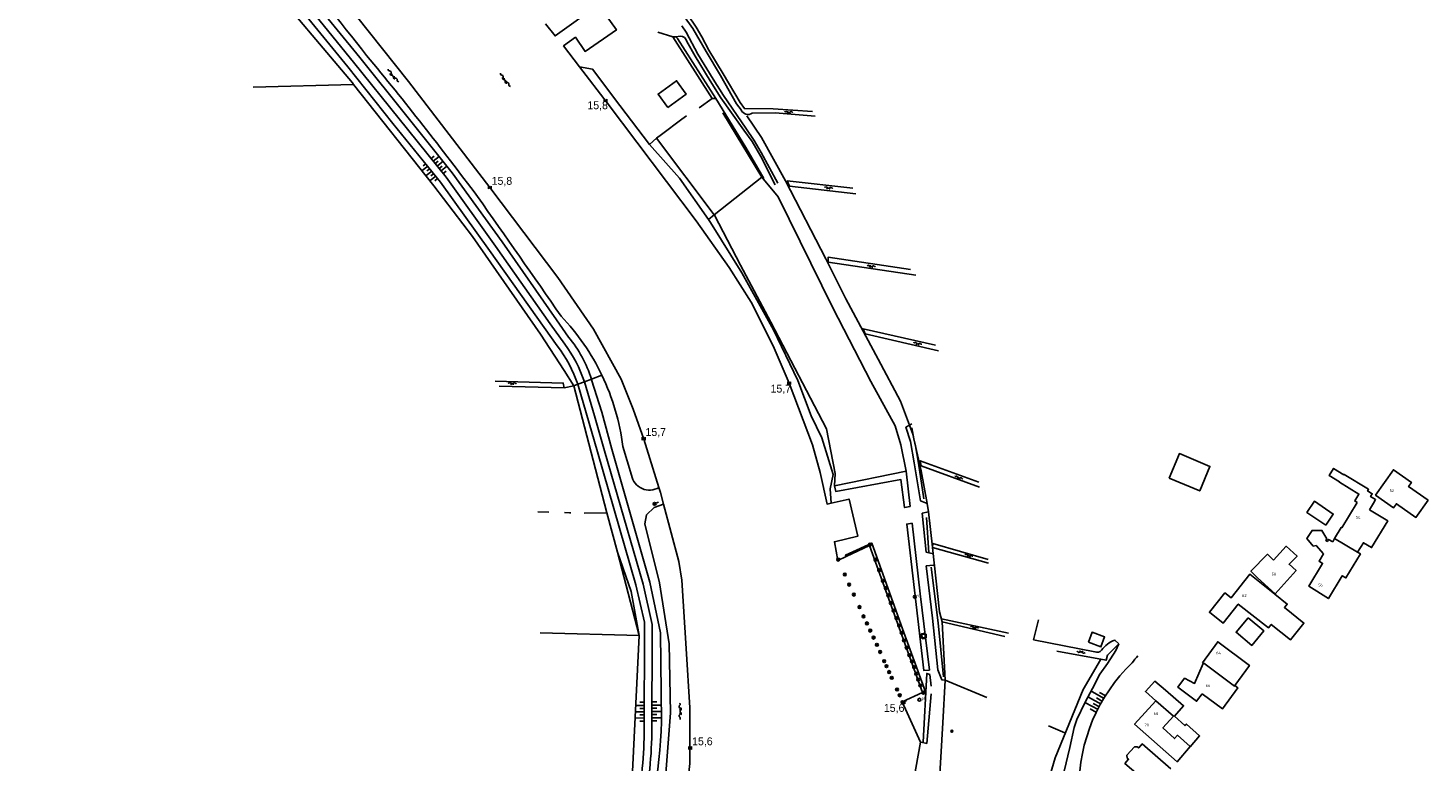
# Model space of a CAD drawing. Header units: millimetres. Extents: x 149344 to 154519, y 463794 to 476271.
# Tile 67 of 70: x 150777 to 151221, y 474211 to 474443. Entities that reach past the tile are written whole.
import ezdxf
from ezdxf.enums import TextEntityAlignment as Align

# ---------------------------------------------------------------- set-up
doc = ezdxf.new("R2010")
doc.units = ezdxf.units.MM
doc.header["$LTSCALE"] = 4
doc.layers.get('0').update_dxf_attribs({"color": 252, "linetype": 'CONTINUOUS'})
for name, color, linetype in [('Gebouw', 252, 'CONTINUOUS'), ('Huisnummer', 252, 'CONTINUOUS'), ('Kilometrering', 252, 'CONTINUOUS'), ('symbool talud', 252, 'CONTINUOUS'), ('symbool water', 252, 'CONTINUOUS'), ('Topografie', 252, 'CONTINUOUS')]:
    doc.layers.add(name, color=color, linetype=linetype)
doc.styles.add('ISO', font='ISO')
doc.styles.add('rtw_iso', font='iso-rtw.shx')

# ---------------------------------------------------------------- blocks, each defined once
blk = doc.blocks.new('water6')
at = {"linetype": 'Continuous'}
for centre, start, end in [((0.16, 1.47), 129.7446, 230.2554), ((-0.47, 2.22), 309.7446, 50.2554), ((-0.47, 0.72), 309.7446, 50.2554), ((0.49, 0), 129.7446, 230.2554), ((-0.14, 0.75), 309.7446, 50.2554), ((0.16, -1.51), 129.7446, 230.2554), ((-0.47, -0.76), 309.7446, 50.2554), ((-0.47, -2.26), 309.7446, 50.2554), ((-0.14, -0.75), 309.7446, 50.2554)]:
    blk.add_arc(centre, 0.488, start, end, dxfattribs=at)
blk = doc.blocks.new('talud')
for p, q in [((0, 0.75), (0.5, 0.75)), ((0, 0.5), (1, 0.5)), ((0, 0.25), (0.5, 0.25)), ((0, 0), (1, 0)), ((0, -0.25), (0.5, -0.25)), ((0, -0.5), (1, -0.5)), ((0, -0.75), (0.5, -0.75))]:
    blk.add_line(p, q)
blk = doc.blocks.new('water4')
at = {"linetype": 'Continuous'}
for centre, start, end in [((-0.01, 0.75), 129.7446, 230.2554), ((-0.32, 1.12), 309.7446, 50.2554), ((-0.32, 0.37), 309.7446, 50.2554), ((0.32, 0.01), 129.7446, 230.2554), ((0, 0.38), 309.7446, 50.2554), ((-0.01, -0.74), 129.7446, 230.2554), ((-0.32, -0.37), 309.7446, 50.2554), ((-0.32, -1.12), 309.7446, 50.2554), ((0, -0.37), 309.7446, 50.2554)]:
    blk.add_arc(centre, 0.244, start, end, dxfattribs=at)
blk = doc.blocks.new('paal')
for radius in [0.45, 0.2]:
    blk.add_circle((0, 0), radius)
blk = doc.blocks.new('peilbuis')
at = {"color": 0}
blk.add_circle((0, 0), 0.45, dxfattribs=at)
at = {"style": 'ISO'}
blk.add_attdef('PEILBUIS', (0.7, 0), '', height=0.9, dxfattribs=at)
blk = doc.blocks.new('kilometerpaal')
for p, q in [((-0.44, 0.44), (0.44, -0.44)), ((-0.44, -0.44), (-0.44, 0.44)), ((0.44, 0.44), (-0.44, -0.44)), ((0.44, -0.44), (0.44, 0.44))]:
    blk.add_line(p, q)
at = {"style": 'rtw_iso'}
blk.add_attdef('KILOMETERPAAL', (0.59, 0.87), '', height=2.5, dxfattribs=at)
blk = doc.blocks.new('schk')
for p, q in [((0.86, 0.56), (-0.86, 0.56)), ((-0.86, 0.56), (-0.86, -0.56)), ((0.86, -0.56), (0.86, 0.56)), ((-0.86, -0.56), (0.86, -0.56))]:
    blk.add_line(p, q)
at = {"linetype": 'Continuous', "style": 'ISO', "flags": 10}
blk.add_attdef('CAI', text='', height=0.8, dxfattribs=at).set_placement((0, 0.1), align=Align.MIDDLE_CENTER)
blk = doc.blocks.new('boom')
for radius in [0.315, 0.225, 0.135]:
    blk.add_circle((0, 0), radius)
blk = doc.blocks.new('verklikker')
at = {"color": 0}
blk.add_circle((0, 0), 0.45, dxfattribs=at)
at = {"style": 'ISO'}
blk.add_attdef('VERKLIKKER', (0.7, 0), '', height=0.9, dxfattribs=at)
blk = doc.blocks.new('aanduidingsbord')
for p, q in [((-0.81, -0.33), (0, 0)), ((-1.45, -0.5), (-1.01, -0.5))]:
    blk.add_line(p, q)
at = {"color": 0}
blk.add_circle((-1.23, -0.5), 0.45, dxfattribs=at)

msp = doc.modelspace()

# ---------------------------------------------------------------- linework, layer by layer
at = {"layer": 'Gebouw'}
for points in [[(150980.13, 474418.03), (150985.96, 474422.23), (150982.9, 474426.47), (150977.07, 474422.27), (150980.13, 474418.03)], [(151139.04, 474300.61), (151148.72, 474296.59), (151151.95, 474304.38), (151142.27, 474308.4), (151139.04, 474300.61)], [(151202.5, 474290.61), (151203.75, 474292.7), (151204.45, 474293.85), (151202.87, 474294.8), (151203.4, 474295.7), (151201.89, 474296.61), (151202.21, 474297.15), (151194.44, 474301.83), (151194.39, 474301.73), (151191.1, 474303.71), (151189.74, 474301.45), (151193.02, 474299.47), (151192.95, 474299.35), (151199.13, 474295.62), (151197.82, 474293.43), (151198.59, 474292.97)], [(151221.05, 474293.64), (151217.2, 474288.19), (151211.05, 474292.54), (151210.14, 474291.25), (151204.41, 474295.29), (151210.07, 474303.3), (151215.79, 474299.27), (151214.89, 474297.99), (151221.05, 474293.64)], [(151188.65, 474285.76), (151191.04, 474289.26), (151185.07, 474293.32), (151182.69, 474289.81), (151188.65, 474285.76)], [(151191.43, 474281.49), (151193.53, 474285.05), (151193.73, 474284.93), (151198.59, 474292.97)], [(151202.5, 474290.61), (151208.27, 474287.13), (151203.16, 474278.65), (151200.58, 474280.2), (151198.74, 474277.2)], [(151187.88, 474276.66), (151185.6, 474279.29), (151184.68, 474279.15), (151182.7, 474281.5), (151184.33, 474284.11), (151187.41, 474284.1), (151188.94, 474281.42), (151188.65, 474280.93), (151189.18, 474280.62), (151189.55, 474281.24), (151190.84, 474280.48)], [(151190.84, 474280.48), (151191.43, 474281.49)], [(151191.43, 474281.49), (151198.74, 474277.2)], [(151167.06, 474269.11), (151164.95, 474271.15), (151170.16, 474276.53), (151172.09, 474274.65)], [(151172.66, 474264.02), (151179.25, 474271.43), (151177.05, 474273.39), (151179.55, 474275.99), (151176.13, 474279.1), (151172.09, 474274.65)], [(151198.74, 474277.2), (151199.61, 474276.67), (151195.03, 474269.05), (151193.89, 474269.74), (151189.51, 474262.52), (151183.29, 474266.39), (151187.66, 474273.66), (151186.52, 474274.33), (151187.88, 474276.66)], [(151172.56, 474263.91), (151164.62, 474270.26), (151158.67, 474262.73), (151156.71, 474264.31), (151151.79, 474258.19), (151156.14, 474254.76), (151160.94, 474260.79), (151170.47, 474253.21), (151171.35, 474254.32), (151177.47, 474249.42), (151181.72, 474254.75), (151175.56, 474259.69), (151176.45, 474260.79), (151172.56, 474263.91)], [(151167.06, 474269.11), (151172.66, 474264.02)], [(151172.56, 474263.91), (151172.66, 474264.02)], [(151164.08, 474256.44), (151169.05, 474252.26), (151165.2, 474247.69), (151160.23, 474251.87), (151164.08, 474256.44)], [(151113.42, 474248.68), (151117.4, 474247.22), (151118.56, 474250.37), (151114.57, 474251.83), (151113.42, 474248.68)], [(151149.56, 474242.16), (151154.41, 474248.82), (151164.46, 474241.33), (151159.81, 474234.96)], [(151149.52, 474232.37), (151147.72, 474229.98), (151141.78, 474234.46), (151143.89, 474237.26), (151147.1, 474235.67), (151149.8, 474241.99)], [(151149.8, 474241.99), (151149.56, 474242.16)], [(151149.8, 474241.99), (151149.9, 474241.91)], [(151159.81, 474234.96), (151159.7, 474234.83), (151149.99, 474242.02), (151149.9, 474241.91)], [(151134.82, 474230.17), (151131.52, 474233.06), (151134.48, 474236.34), (151137.85, 474233.52)], [(151137.85, 474233.52), (151143.58, 474228.57), (151140.67, 474225.29), (151144.03, 474222.28), (151144.48, 474222.79), (151148.68, 474219.02), (151145.72, 474215.6), (151145.63, 474215.68)], [(151159.81, 474234.96), (151160.77, 474234.26), (151155.89, 474227.58), (151149.52, 474232.37)], [(151145.63, 474215.68), (151141.59, 474210.87), (151128.08, 474222.72), (151134.82, 474230.17)], [(151145.63, 474215.68), (151141.71, 474219.22), (151140.7, 474218.2), (151137.03, 474221.56), (151140.4, 474225.28), (151134.82, 474230.17)], [(151139.59, 474208.62), (151130.5, 474216.47), (151129.36, 474215.21), (151128.92, 474215.6), (151128.04, 474215.58), (151125.64, 474212.89), (151125.71, 474212.02), (151126.16, 474211.62), (151125.02, 474210.34), (151134.12, 474202.49)]]:
    msp.add_lwpolyline(points, dxfattribs=at)
at = {"layer": 'Topografie'}
for p, q in [((150981.78, 474440.34), (150982.69, 474440.43)), ((151004.92, 474405.34), (151010.59, 474395.51)), ((151062.11, 474288.21), (151062.89, 474277)), ((151088.14, 474251.56), (151066.86, 474256.12)), ((151067.1, 474255.1), (151086.9, 474250.52))]:
    msp.add_line(p, q, dxfattribs=at)
for points in [[(150886.21, 474544.52), (150886.16, 474544.52), (150886.01, 474543.69), (150902.62, 474531.53), (150912.83, 474523.4, -0.04544), (150970.62, 474465.78), (150981.83, 474453.51), (150984.04, 474450.92), (150989.13, 474443.44), (150990.97, 474440.42), (150993.12, 474436.21), (150997.68, 474428.7), (151003.09, 474419.61), (151004.42, 474417.66), (151013.57, 474417.55), (151026.01, 474416.76)], [(150835.6, 474498.11), (150834.55, 474496.41), (150834.77, 474494.61), (150839.77, 474488.52), (150853.84, 474472.11), (150858.74, 474466.97, -0.001898), (150884.71, 474434.5, -0.012349), (150919.82, 474389.84, -0.001789), (150946.36, 474351.93, -0.078746), (150959.28, 474333.23)], [(150867.2, 474448.75), (150880.56, 474432.4), (150895, 474414.46), (150909.91, 474395.93), (150925.54, 474374.09), (150942.86, 474349.56), (150947.46, 474343.04, -0.080172), (150953.73, 474331.17)], [(150869.13, 474450.25), (150882.51, 474433.89), (150897, 474415.84), (150911.79, 474397.33), (150927.63, 474375.49), (150944.84, 474350.77), (150948.67, 474345.27, -0.102748), (150955.92, 474331.98)], [(151026.79, 474415.28), (151014.21, 474416.3), (151006.9, 474416.2, -0.45638), (151003.36, 474417.23), (151001.92, 474419.18), (150996.89, 474428.13), (150992.33, 474435.76), (150988.1, 474443.06), (150982.65, 474450.5)], [(150865.4, 474447.13), (150878.79, 474430.86), (150893.04, 474412.91), (150908.15, 474394.41), (150923.67, 474372.7), (150940.93, 474348.37), (150945.06, 474342.54, -0.083022), (150951.62, 474330.39)], [(150982.69, 474440.43), (150984.04, 474440.63, -0.322105), (150986.22, 474438.96), (150988.84, 474434.3), (150993.58, 474426.43), (150996.95, 474421.04), (151004.25, 474410.84), (151006.92, 474407.2), (151009.62, 474402.53), (151014.13, 474393.5)], [(150959.28, 474333.23, -0.081498), (150965.9, 474310.66), (150968.63, 474301.57, 0.525741), (150977.35, 474297.69)], [(150951.62, 474330.39, -0.000189), (150951.63, 474330.36), (150957.85, 474308.94), (150969.99, 474266.9), (150972.78, 474255), (150972.62, 474218.36, -0.060436), (150969.2, 474193.02), (150965.65, 474177.9), (150959.61, 474162.01), (150954.12, 474149.93), (150950.23, 474141.3), (150947.01, 474134.16), (150938.44, 474116.24), (150933.7, 474109.54, -0.002438), (150933.64, 474109.46)], [(150953.73, 474331.17, -0.000419), (150953.75, 474331.1), (150956.95, 474320.38), (150960.08, 474309.25), (150972.37, 474267.12), (150975.23, 474254.26), (150975.05, 474218.31, -0.051638), (150971.69, 474192.64), (150967.09, 474177.43), (150961.23, 474161.77), (150955.56, 474149.18), (150951.68, 474140.57), (150948.48, 474133.47), (150939.85, 474115.47), (150934.64, 474108.93)], [(150955.92, 474331.98, -0.001323), (150955.98, 474331.79), (150959.27, 474321.53), (150962.37, 474309.78), (150974.43, 474267.76), (150977.85, 474251.7), (150978.19, 474223.5, -0.061093), (150970.36, 474176.24), (150963.8, 474160.09), (150956.72, 474144.34), (150954.36, 474139.23), (150950.77, 474131.49), (150941.35, 474114.25), (150936.93, 474108.26)], [(151095.99, 474249.47), (151115.47, 474245.67, 0.315644), (151117.56, 474246.15, -0.138517), (151121.81, 474249.38), (151123.1, 474248.15)], [(151106.73, 474183.95, 0.000408), (151106.73, 474183.99, -0.004472), (151108.92, 474193.53, 0.00545), (151110.44, 474202.32, -0.205066), (151127.27, 474242.15, -0.007744), (151129.09, 474244.39)]]:
    msp.add_lwpolyline(points, format="xyb", dxfattribs=at)
at = {"layer": 'Topografie', "flags": 128}
for points in [[(150880.59, 474425.29), (150880.21, 474425.78), (150851.78, 474459.54), (150826.96, 474488.44), (150807.77, 474511.16), (150791.88, 474524.04), (150789.23, 474526.12), (150777.39, 474535.42)], [(150977.35, 474297.69), (150972.52, 474313.03), (150969.21, 474322.49), (150965.35, 474331.97), (150956.57, 474347.8), (150945.26, 474364.2), (150923.73, 474392.66), (150897.95, 474426.21), (150877.35, 474452.24), (150849.39, 474483.93), (150835.6, 474498.11)], [(150941.39, 474444.49), (150944.41, 474440.66), (150958.23, 474450.49), (150963.84, 474442.58), (150953.91, 474435.79), (150950.87, 474440.25), (150947.12, 474437.49), (150952.16, 474430.93)], [(150981.78, 474440.34), (150977.02, 474441.86)], [(150994.23, 474420.89), (150981.78, 474440.34)], [(150952.16, 474430.93), (150960.97, 474419.47), (150989.13, 474382.16), (150999.62, 474367.37), (151006.52, 474356.37), (151013.58, 474342.53), (151018.61, 474330.69), (151026.01, 474311.17), (151028.44, 474302.41), (151030.63, 474292.44), (151031.96, 474292.74)], [(150880.59, 474425.29), (150848.7, 474424.49)], [(150950.33, 474329.91), (150947.28, 474334.72), (150939.79, 474346.22), (150918.27, 474377.15), (150905.98, 474393.24), (150880.59, 474425.29)], [(150994.23, 474420.89), (150990.13, 474417.95)], [(150995.32, 474420.88), (150994.23, 474420.89)], [(151004.92, 474405.34), (150995.32, 474420.88)], [(150976.59, 474408.35), (150978.13, 474409.5), (150984.55, 474414.27), (150986.1, 474415.42)], [(150997.6, 474416.31), (151009.89, 474395.96)], [(151056.76, 474317.41), (151053.87, 474325.07), (151046.83, 474338.29), (151036.57, 474357.44), (151030.23, 474370.06), (151017.39, 474394.76), (151009.84, 474408.55), (151005.18, 474415.38)], [(150974.31, 474406.31), (150976.59, 474408.35)], [(150994.85, 474384.02), (150976.59, 474408.35)], [(151009.89, 474395.96), (150994.85, 474384.02)], [(151009.89, 474395.96), (151015.12, 474389.68), (151032.43, 474354.55), (151044.5, 474331.27), (151052.15, 474317.19), (151054.04, 474311.22), (151055.67, 474302.83)], [(150994.85, 474384.02), (150993.03, 474382.58)], [(151032.99, 474298.24), (151033.15, 474302.16), (151030.43, 474316.28), (151012.78, 474350.03), (151003.21, 474368.1), (150994.92, 474383.93), (150994.85, 474384.02)], [(150959.28, 474333.23), (150955.92, 474331.98)], [(150950.33, 474329.91), (150947.28, 474329.24)], [(150951.62, 474330.39), (150950.33, 474329.91)], [(150960.87, 474289.69), (150956.48, 474306.34), (150950.33, 474329.91)], [(150953.73, 474331.17), (150951.62, 474330.39)], [(150955.92, 474331.98), (150953.73, 474331.17)], [(151058.15, 474313.12), (151057.84, 474314.54), (151056.76, 474317.41)], [(151062.29, 474292.67), (151060.38, 474303.01), (151058.15, 474313.12)], [(151055.67, 474302.83), (151032.99, 474298.24)], [(151055.67, 474302.83), (151056.98, 474291.63)], [(150978.83, 474292.38), (150977.85, 474296.11), (150977.35, 474297.69)], [(151056.98, 474291.63), (151055.19, 474291.3), (151053.99, 474300.17), (151033.36, 474296.44), (151032.99, 474298.24)], [(151031.96, 474292.74), (151037.59, 474294.03), (151040.36, 474282.23), (151032.95, 474280.53), (151033.99, 474274.58), (151036.62, 474275.83)], [(150942.41, 474289.89), (150938.94, 474290.01)], [(150946.18, 474107.24), (150953.37, 474118.49), (150963.37, 474135.84), (150971.94, 474155.58), (150978.46, 474171.81), (150981.88, 474183.92), (150986.17, 474201.64), (150987.14, 474210.34), (150987.11, 474227.89), (150985.99, 474246.71), (150984.54, 474268.3), (150983.59, 474274.27), (150978.83, 474292.38)], [(150949.44, 474289.66), (150949.03, 474289.67), (150947.42, 474289.72)], [(150960.87, 474289.69), (150953.69, 474289.52)], [(150964.17, 474277.17), (150960.87, 474289.69)], [(151062.79, 474290), (151062.29, 474292.67)], [(151064.02, 474278.78), (151062.79, 474290)], [(151063.04, 474239.87), (151061.25, 474239.74), (151055.88, 474286.11), (151057.6, 474286.38)], [(151057.6, 474286.38), (151060.16, 474263.98), (151063.04, 474239.87)], [(150971.03, 474250.77), (150964.17, 474277.17)], [(151036.62, 474275.83), (151044.1, 474279.37), (151060.9, 474232.82)], [(151064.04, 474278.64), (151064.02, 474278.78)], [(151067.1, 474255.1), (151066.27, 474258.33), (151064.04, 474278.64)], [(151068.09, 474236.65), (151067.1, 474255.1)], [(151095.99, 474249.47), (151097.61, 474255.73)], [(150931.75, 474110.69), (150946.55, 474141.43), (150960.54, 474170.86), (150968.73, 474203.42), (150971.03, 474250.77)], [(150971.03, 474250.77), (150939.66, 474251.71)], [(151097.35, 474187.3), (151095.82, 474188.03), (151102.89, 474212.08), (151111.75, 474233.76), (151117.28, 474243.15)], [(151063.18, 474238.51), (151062.18, 474238.82), (151061.04, 474217)], [(151063.18, 474238.51), (151063.59, 474234.8)], [(151086.5, 474191.12), (151065.97, 474199.61), (151067.31, 474223.12), (151068.09, 474236.65)], [(151068.09, 474236.65), (151081.26, 474231.15)], [(151060.9, 474232.82), (151054.41, 474229.82), (151060.18, 474217.08)], [(151063.6, 474232.39), (151062.18, 474216.65), (151060.46, 474217.02)], [(151100.78, 474222.22), (151105.92, 474220.02)]]:
    msp.add_lwpolyline(points, dxfattribs=at)
at = {"layer": 'Topografie'}
for points in [[(150984.62, 474443.84), (150985.99, 474441.87), (150989.68, 474434.91), (150994.53, 474427.03), (150997.79, 474421.82), (151004.87, 474411.48), (151007.55, 474407.53), (151009.72, 474403.8), (151015.03, 474394.05)], [(150995.32, 474420.88), (150983.17, 474439.89), (150982.69, 474440.43)], [(150974.31, 474406.31), (150964.97, 474418.62), (150956.3, 474430.1), (150952.16, 474430.93)], [(150993.03, 474382.58), (150983.8, 474395.61), (150974.31, 474406.31)], [(151038.82, 474392.45), (151018, 474394.75), (151018.76, 474393.09), (151039.74, 474390.7)], [(151031.96, 474292.74), (151031.62, 474297.24), (151032.58, 474301.79), (151028.92, 474313.4), (151025.62, 474320.34), (151021.38, 474331.53), (151013.59, 474347.58), (151003.56, 474365.66), (150993.71, 474381.61), (150993.03, 474382.58)], [(151058.69, 474364.91), (151031.01, 474369.05), (151030.94, 474370.6), (151057.02, 474366.73)], [(151065.02, 474342.71), (151042.03, 474347.96), (151042.72, 474346.31), (151065.96, 474340.93)], [(150947.28, 474329.24), (150947, 474330.77), (150925.46, 474331.35)], [(150926.73, 474329.8), (150947.28, 474329.24)], [(151056.76, 474317.41), (151055.59, 474316.78), (151057.01, 474312.29), (151058.18, 474305.53), (151060.2, 474293.47), (151062.29, 474292.67)], [(151057.49, 474317.8), (151056.76, 474317.41)], [(151058.15, 474313.12), (151057.44, 474316.57)], [(151061.23, 474294.12), (151059.63, 474305.39), (151058.6, 474310.93), (151058.15, 474313.12)], [(151078.93, 474297.78), (151060.39, 474304.56), (151060.12, 474306.16), (151078.74, 474299.35)], [(150978.83, 474292.38), (150975.79, 474291.4), (150973.41, 474289.03), (150972.83, 474286.18), (150977.51, 474267.54), (150980.61, 474248.17), (150981.03, 474226.29), (150978.68, 474196.17), (150975.11, 474182.49), (150972.68, 474175.4), (150966.26, 474158.78), (150960.17, 474143.95), (150956.9, 474137.96), (150953.48, 474131.69), (150944.83, 474114.18), (150946.18, 474107.24)], [(151062.79, 474290), (151060.8, 474289.53), (151061.97, 474277.24), (151062.89, 474277)], [(151060.9, 474232.82), (151060.96, 474232.65), (151061.77, 474233), (151054.49, 474252.95), (151044.76, 474280.11), (151036.43, 474276.23), (151036.62, 474275.83)], [(151081.64, 474274.91), (151064.09, 474279.91), (151064.02, 474278.78)], [(150964.17, 474277.17), (150968.58, 474264.71), (150971.03, 474250.77)], [(151062.89, 474277), (151063.89, 474276.74)], [(151064.02, 474278.78), (151064.01, 474278.65), (151064.04, 474278.64)], [(151064.04, 474278.64), (151081.78, 474273.76)], [(151064.38, 474273.09), (151062.02, 474272.84), (151064.01, 474256.35), (151065.74, 474239.99), (151066.98, 474236.83), (151068.09, 474236.65)], [(151063.57, 474272.49), (151065.87, 474254.85), (151067.48, 474237.78)], [(151123.1, 474248.15), (151119.5, 474244.55), (151119.02, 474242.96), (151103.44, 474245.88)], [(151123.1, 474248.15), (151122.17, 474246.02), (151119.48, 474241.96), (151117.03, 474238.56), (151114.77, 474234.05), (151112.4, 474229.7), (151109.73, 474224.23), (151108.96, 474221.67), (151107.56, 474215.32), (151105.72, 474207.9)], [(151060.18, 474217.08), (151057.05, 474199.43), (151043.23, 474195.35), (151030.3, 474144.9), (151021.75, 474139.98)]]:
    msp.add_lwpolyline(points, dxfattribs=at)
msp.add_lwpolyline([(151061.59, 474251.52), (151061.84, 474249.91), (151060.81, 474249.78), (151060.55, 474251.4)], close=True, dxfattribs=at)

# ---------------------------------------------------------------- block references
at = {"layer": 'Kilometrering', "linetype": 'Continuous'}
ref = msp.add_blockref('kilometerpaal', (150960.39, 474420.24), dxfattribs=at)
ref.add_attrib('KILOMETERPAAL', '15,8', (150954.66, 474417.47), dxfattribs={"layer": '0', "height": 2.5, "style": 'rtw_iso'})
for p, values in [((150923.73, 474392.66), {'KILOMETERPAAL': '15,8'}), ((150972.48, 474313.14), {'KILOMETERPAAL': '15,7'}), ((150987.26, 474215.2), {'KILOMETERPAAL': '15,6'})]:
    msp.add_blockref('kilometerpaal', p, dxfattribs=at).add_auto_attribs(values)
ref = msp.add_blockref('kilometerpaal', (151018.61, 474330.69), dxfattribs=at)
ref.add_attrib('KILOMETERPAAL', '15,7', (151012.71, 474327.75), dxfattribs={"layer": '0', "height": 2.5, "style": 'rtw_iso'})
ref = msp.add_blockref('kilometerpaal', (151054.77, 474229.67), dxfattribs=at)
ref.add_attrib('KILOMETERPAAL', '15,6', (151048.62, 474226.64), dxfattribs={"layer": '0', "height": 2.5, "style": 'rtw_iso'})
at = {"layer": 'symbool talud', "yscale": 4}
for p, xscale, zscale, rotation in [((150905.32, 474397.86), 2.218500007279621, 2.218500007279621, 219.11654290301), ((150907.05, 474399.48), 2.396339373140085, 2.396339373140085, 38.81778942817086), ((151117.45, 474229.09), 4.526089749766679, 4.526089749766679, 150.7854816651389), ((150972.65, 474226.69), 2.713498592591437, 2.713498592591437, 179.745082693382), ((150975.09, 474226.8), 3.08100305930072, 3.08100305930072, 359.7179219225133)]:
    msp.add_blockref('talud', p, dxfattribs=dict(at, xscale=xscale, zscale=zscale, rotation=rotation))
at = {"layer": 'symbool water'}
for name, p, rotation in [('water6', (150893.06, 474428.04), 220.1917224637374), ('water4', (151018.48, 474416.51), 267.1224880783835), ('water4', (151031.07, 474392.53), 264.1402936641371), ('water4', (151044.6, 474367.72), 262.8963772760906), ('water4', (151059.31, 474343.23), 257.9886090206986), ('water4', (150930.83, 474330.59), 268.0934452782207), ('water4', (151072.36, 474300.77), 250.3005243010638), ('water4', (151075.52, 474276.12), 254.6357732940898), ('water4', (151077.3, 474253.36), 258.4450157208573), ('water4', (151111.12, 474245.58), 79.51871151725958), ('water6', (150984.05, 474226.85), 0.329543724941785)]:
    msp.add_blockref(name, p, dxfattribs=dict(at, rotation=rotation))
at = {"layer": 'symbool water', "linetype": 'Continuous', "rotation": 217.3863621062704}
msp.add_blockref('water6', (150928.56, 474426.67), dxfattribs=at)
at = {"layer": 'Topografie', "linetype": 'Continuous'}
for name, p in [('aanduidingsbord', (150977.2, 474293.01)), ('paal', (151044.23, 474279.59)), ('paal', (151034.14, 474274.85)), ('paal', (151045.94, 474274.82)), ('paal', (151036.23, 474270.14)), ('paal', (151047.14, 474271.49)), ('paal', (151037.6, 474266.93)), ('paal', (151048.32, 474268.13)), ('paal', (151049.22, 474265.86)), ('paal', (151039.1, 474263.76)), ('paal', (151050.04, 474263.52)), ('paal', (151040.89, 474259.83)), ('paal', (151042.18, 474256.88)), ('paal', (151050.83, 474261.09)), ('paal', (151051.65, 474258.7)), ('paal', (151043.26, 474254.66)), ('paal', (151052.61, 474256.32)), ('paal', (151053.45, 474253.96)), ('paal', (151044.3, 474252.36)), ('paal', (151045.36, 474250.15)), ('paal', (151054.27, 474251.63)), ('paal', (151055.01, 474249.24)), ('schk', (151061.19, 474250.68)), ('paal', (151046.42, 474247.89)), ('paal', (151047.43, 474245.61)), ('paal', (151055.84, 474246.97)), ('paal', (151056.69, 474244.59)), ('paal', (151048.73, 474242.71)), ('paal', (151049.44, 474241.1)), ('paal', (151050.27, 474239.25)), ('paal', (151057.54, 474242.61)), ('paal', (151058.2, 474240.78)), ('paal', (151051.09, 474237.43)), ('paal', (151058.84, 474238.73)), ('paal', (151059.5, 474236.85)), ('paal', (151060.18, 474234.97)), ('paal', (151052.79, 474233.73)), ('paal', (151053.63, 474231.9)), ('paal', (151061.12, 474232.72)), ('aanduidingsbord', (151055.78, 474230.19)), ('boom', (151070.17, 474220.49))]:
    msp.add_blockref(name, p, dxfattribs=at)
for name, p, values in [('verklikker', (151058.45, 474263.09), {'VERKLIKKER': 'v'}), ('peilbuis', (151059.86, 474230.49), {'PEILBUIS': 'pb'})]:
    msp.add_blockref(name, p, dxfattribs=at).add_auto_attribs(values)

# ---------------------------------------------------------------- texts
at = {"layer": 'Huisnummer', "style": 'ISO'}
for s, p in [('52', (151208.86, 474296.26)), ('54', (151198.15, 474287.75)), ('58', (151171.47, 474269.79)), ('56', (151186.25, 474266.32)), ('62', (151162.14, 474263.03)), ('64', (151153.92, 474244.81)), ('66', (151150.61, 474234.5)), ('68', (151134.08, 474225.65)), ('70', (151131.23, 474222.02))]:
    msp.add_text(s, height=0.9, dxfattribs=at).set_placement(p)

doc.saveas('drawing.dxf')
